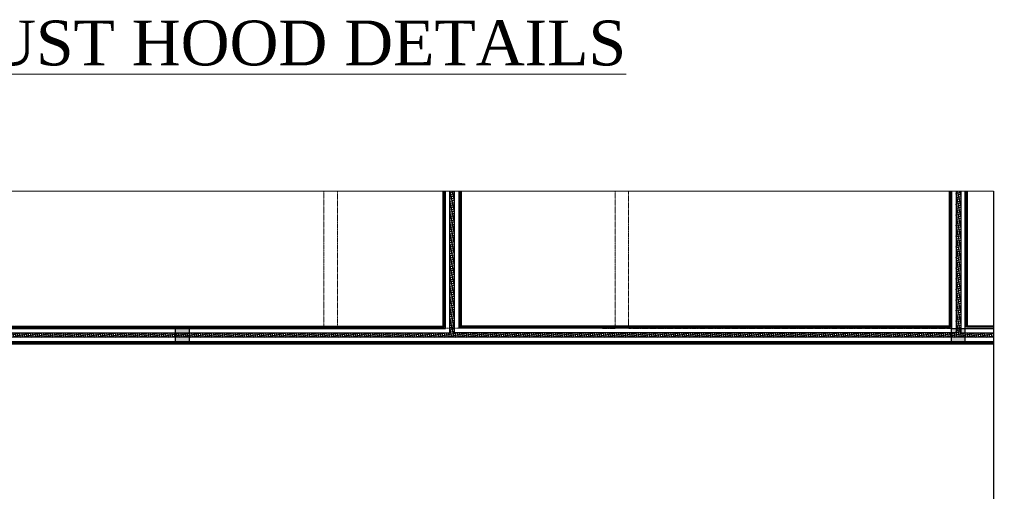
# Model space of a CAD drawing. Header units: inches. Extents: x 1703 to 137267, y -37098 to 14102.
# Tile 118 of 139: x 126279 to 137267, y -10770 to -5513. Entities that reach past the tile are written whole.
import ezdxf

# ---------------------------------------------------------------- set-up
doc = ezdxf.new("R2010")
doc.units = ezdxf.units.IN
doc.header["$MEASUREMENT"] = 0
doc.linetypes.add('LEVEL-F-OVERALL LAYOUT$0$Hidden 2mm', pattern=[3, 2, -1])
for name, color, linetype, lineweight in [('L1', 171, 'Continuous', 13), ('LEVEL-F-OVERALL LAYOUT$0$A-DETL', 251, 'Continuous', 15), ('LEVEL-F-OVERALL LAYOUT$0$A-WALL-FULL-EXTR', 251, 'Continuous', 35)]:
    doc.layers.add(name, color=color, linetype=linetype, lineweight=lineweight)
doc.layers.add('LEVEL-F-OVERALL LAYOUT$0$NEW PILASTERS', color=251, linetype='Continuous')
doc.layers.add('LEVEL-F-OVERALL LAYOUT$0$S-Section-Steel', color=251, linetype='Continuous')
doc.styles.add('style12', font='BOOKOSI.TTF')
pattern_1 = [(11.6, (-781580.08, 611014.75), (-4.788168, 23.32613563), []), (101.6, (-781580.08, 611014.75), (-23.32613563, -4.788168), [])]

# ---------------------------------------------------------------- blocks, each defined once
blk = doc.blocks.new('LEVEL-F-OVERALL LAYOUT$0$SHS150x5')
at = {"layer": 'LEVEL-F-OVERALL LAYOUT$0$S-Section-Steel'}
h = blk.add_hatch(color=256, dxfattribs=at)
h.dxf.hatch_style = 1
h.paths.add_polyline_path([(322740, -171646), (322890, -171646), (322890, -171796), (322740, -171796)])
blk.add_lwpolyline([(322740, -171646), (322890, -171646), (322890, -171796), (322740, -171796)], close=True, dxfattribs=at)
blk = doc.blocks.new('LEVEL-F-OVERALL LAYOUT$0$150x150')
blk.add_blockref('LEVEL-F-OVERALL LAYOUT$0$SHS150x5', (-322815, 171721))

msp = doc.modelspace()

# ---------------------------------------------------------------- hatches: boundary and pattern name
at = {"layer": 'LEVEL-F-OVERALL LAYOUT$0$A-WALL-FULL-EXTR', "lineweight": -2}
h = msp.add_hatch(dxfattribs=at)
h.set_pattern_fill('ANSI37', color=2, scale=7.5, angle=326.6)
h.set_pattern_definition(pattern_1)
edge = h.paths.add_edge_path()
edge.add_line((128018.5, -9053.8), (116715.3, -9053.9))
edge.add_line((116715.3, -9053.9), (116641.5, -9003.7))
edge.add_line((116641.5, -9003.7), (119068.4, -9000.9))
edge.add_line((119068.4, -9000.9), (119066.6, -7426.5))
edge.add_line((119066.6, -7426.5), (119117.3, -7426.5))
edge.add_line((119117.3, -7426.5), (119118.4, -9003.7))
edge.add_line((119118.4, -9003.7), (125072.9, -9003.7))
edge.add_line((125072.9, -9003.7), (125070.5, -7426.5))
edge.add_line((125070.5, -7426.5), (125117.9, -7426.5))
edge.add_line((125117.9, -7426.5), (125120.2, -9003.7))
edge.add_line((125120.2, -9003.7), (128018.4, -9003.7))
edge.add_line((128018.4, -9003.7), (128018.4, -9053.8))
h = msp.add_hatch(dxfattribs=at)
h.set_pattern_fill('ANSI37', color=2, scale=7.5, angle=326.6)
h.set_pattern_definition(pattern_1)
h.paths.add_polyline_path([(128018.5, -9003.7), (128018.5, -9053.7), (137146, -9053.7), (137144.5, -9003.7), (136780.4, -9003.7), (136781.2, -7426.5), (136777.8, -7426.5), (136727.9, -7426.5), (136727.9, -9003.8), (131130.1, -9002.3), (131130.2, -7426.5), (131080.2, -7426.5), (131080.2, -9003.7)])

# ---------------------------------------------------------------- linework, layer by layer
at = {"color": 6, "linetype": 'Continuous', "ltscale": 0.25}
for points in [[(137145.3, -7426.5), (122106.4, -7425.2), (122067.4, -7753.4), (121870, -7180.7), (121814.1, -7426.5), (115820.7, -7426.5)], [(137145.3, -7424.5), (137144.8, -13463.3), (137018.4, -13486.5), (137266.6, -13583.6), (137146.3, -13595.6), (137145.3, -19615.8)]]:
    msp.add_lwpolyline(points, dxfattribs=at)
at = {"layer": 'LEVEL-F-OVERALL LAYOUT$0$A-DETL', "linetype": 'LEVEL-F-OVERALL LAYOUT$0$Hidden 2mm', "lineweight": 15}
for p, q in [((129674.3, -7426.5), (129674.3, -8953.7)), ((129824.3, -8952.4), (129824.3, -7426.5)), ((131180.1, -8952.4), (131180.1, -7426.5)), ((132924.2, -7426.5), (132924.2, -8953.7)), ((133074.2, -8953.7), (133074.2, -7426.5)), ((129674.3, -8953.7), (128018.4, -8953.7)), ((137145.3, -8953.7), (133074.2, -8953.7))]:
    msp.add_line(p, q, dxfattribs=at)
msp.add_lwpolyline([(132924.2, -8953.7), (131247.6, -8952.4), (129824.3, -8952.4)], dxfattribs=at)
at = {"layer": 'LEVEL-F-OVERALL LAYOUT$0$A-WALL-FULL-EXTR', "color": 2, "lineweight": -2}
for points in [[(125117.9, -7426.5), (125120.2, -9003.7), (128018.4, -9003.7)], [(125168.4, -7426.5), (125170.2, -8953.7), (128018.4, -8953.7)], [(125180.9, -7426.5), (125182.7, -8941.2), (128018.4, -8941.2)], [(125193.4, -7426.5), (125195.1, -8928.7), (128018.4, -8928.7)], [(128018.4, -8953.7), (131030.2, -8953.7), (131030.2, -7426.5)], [(128018.4, -8941.2), (131017.7, -8941.2), (131017.7, -7426.5)], [(128018.4, -8928.7), (131005.2, -8928.7), (131005.2, -7426.5)], [(128018.5, -9003.7), (131080.2, -9003.7), (131080.2, -7426.5)], [(136727.9, -7426.5), (136727.9, -9003.8), (131130.1, -9002.3), (131130.2, -7426.5)], [(131180.2, -7426.5), (131180.1, -8952.4)], [(136677.9, -7426.5), (136677.9, -8953.7), (131180.1, -8952.4)], [(136665.4, -7426.5), (136665.4, -8941.2), (131180.1, -8939.9)], [(136652.9, -7426.5), (136652.9, -8928.7), (131180.1, -8927.4)], [(131192.7, -7426.5), (131192.6, -8952.4)], [(131205.2, -7426.5), (131205.1, -8952.4)], [(136781.2, -7426.5), (136780.4, -9003.7), (137145.3, -9003.7)], [(136830.4, -8953.7), (136831.2, -7426.5)], [(137145.3, -8941.2), (136842.9, -8941.2), (136843.7, -7426.5)], [(137145.3, -8928.7), (136855.4, -8928.7), (136856.2, -7426.5)], [(136830.4, -8953.7), (137145.3, -8953.7)], [(128018.5, -9053.8), (116715.3, -9053.9)], [(128018.5, -9103.8), (116791.1, -9103.9)], [(128018.5, -9116.3), (116808.3, -9116.4)], [(137145.3, -9053.7), (128018.5, -9053.7)], [(137145.3, -9103.7), (128018.5, -9103.7)], [(137145.3, -9116.2), (128018.5, -9116.2)], [(128018.5, -9128.8), (116835.4, -9128.9)], [(137145.3, -9128.7), (128018.6, -9128.7)]]:
    msp.add_lwpolyline(points, dxfattribs=at)

# ---------------------------------------------------------------- block references
at = {"layer": 'LEVEL-F-OVERALL LAYOUT$0$NEW PILASTERS', "rotation": 0.04019583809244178}
for p in [(128093.5, -9028.8), (136751.1, -9028.8)]:
    msp.add_blockref('LEVEL-F-OVERALL LAYOUT$0$150x150', p, dxfattribs=at)

# ---------------------------------------------------------------- texts
at = {"layer": 'L1', "color": 0, "insert": (128432.2, -5522.2), "char_height": 500, "width": 11070.056, "attachment_point": 2, "style": 'style12'}
msp.add_mtext('{\\LEXHAUST HOOD DETAILS}', dxfattribs=at)

doc.saveas('drawing.dxf')
